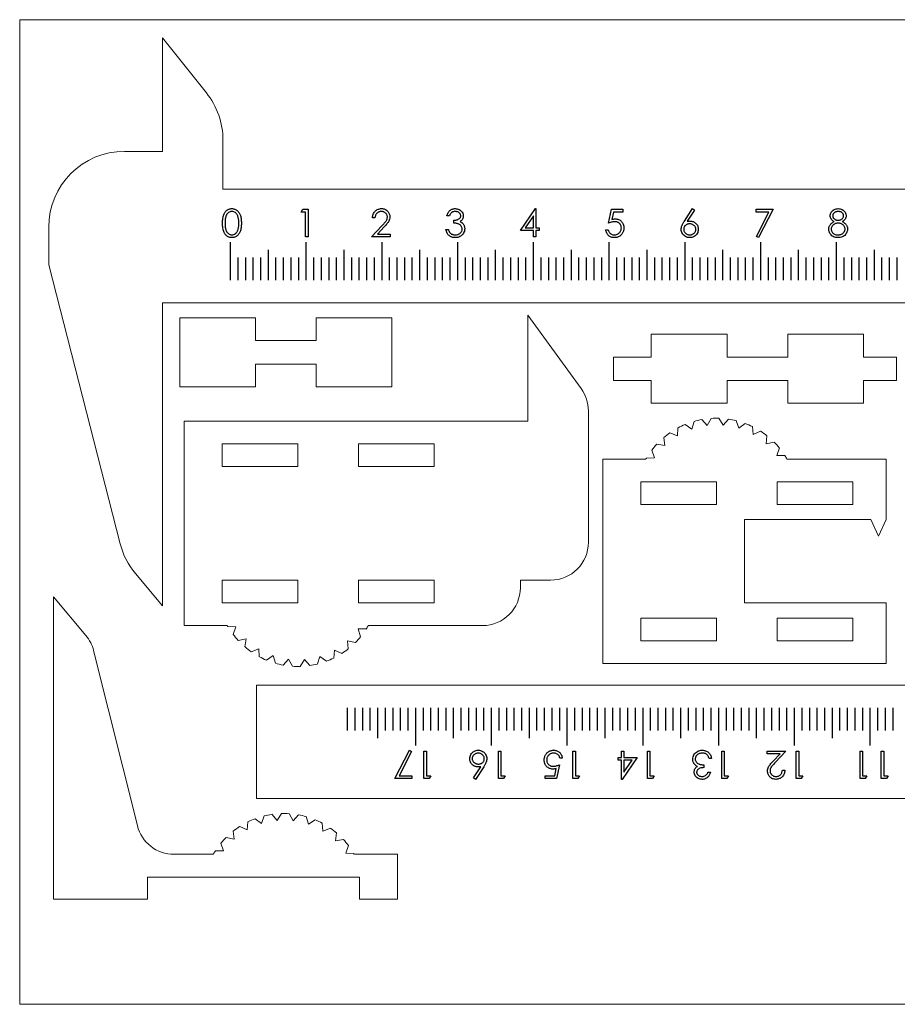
# Model space of a CAD drawing. Header units: millimetres. Extents: x 1 to 252, y 0 to 298.
# Tile 1 of 3: x 2 to 118, y 168 to 298. Entities that reach past the tile are written whole.
import ezdxf

# ---------------------------------------------------------------- set-up
doc = ezdxf.new("R2010")
doc.units = ezdxf.units.MM

msp = doc.modelspace()

# ---------------------------------------------------------------- linework, layer by layer
at = {"color": 7, "linetype": 'Continuous', "lineweight": 0}
for p, q in [((252.5, 297.71), (2.5, 297.71)), ((2.5, 167.71), (2.5, 297.71)), ((252.5, 167.71), (2.5, 167.71))]:
    msp.add_line(p, q, dxfattribs=at)
at = {"color": 7, "linetype": 'Continuous', "lineweight": 15}
for p, q in [((21.33, 295.32), (21.33, 280.32)), ((27.14, 288.05), (21.33, 295.32)), ((29.33, 275.32), (29.33, 281.81)), ((21.33, 280.32), (16.33, 280.32)), ((221.33, 275.32), (29.33, 275.32)), ((6.33, 270.32), (6.33, 265.32)), ((6.33, 265.32), (15.77, 228.5)), ((21.33, 260.32), (221.33, 260.32)), ((21.33, 220.32), (21.33, 260.32)), ((76.62, 249.01), (69.59, 258.71)), ((69.59, 258.71), (69.59, 244.71)), ((23.63, 258.34), (23.63, 249.24)), ((33.63, 258.34), (23.63, 258.34)), ((33.63, 255.34), (33.63, 258.34)), ((41.63, 258.34), (41.63, 255.34)), ((51.63, 258.34), (41.63, 258.34)), ((51.63, 249.24), (51.63, 258.34)), ((85.88, 256.17), (85.88, 253.17)), ((95.88, 256.17), (85.88, 256.17)), ((95.88, 253.17), (95.88, 256.17)), ((103.88, 256.17), (103.88, 253.17)), ((113.88, 256.17), (103.88, 256.17)), ((113.88, 253.17), (113.88, 256.17)), ((41.63, 255.34), (33.63, 255.34)), ((33.63, 252.24), (41.63, 252.24)), ((33.63, 249.24), (33.63, 252.24)), ((41.63, 252.24), (41.63, 249.24)), ((85.88, 253.17), (80.88, 253.17)), ((80.88, 253.17), (80.88, 250.07)), ((103.88, 253.17), (95.88, 253.17)), ((118.26, 253.17), (113.88, 253.17)), ((118.26, 250.07), (118.26, 253.17)), ((80.88, 250.07), (85.88, 250.07)), ((85.88, 250.07), (85.88, 247.07)), ((95.88, 250.07), (103.88, 250.07)), ((95.88, 247.07), (95.88, 250.07)), ((103.88, 250.07), (103.88, 247.07)), ((113.88, 250.07), (118.26, 250.07)), ((113.88, 247.07), (113.88, 250.07)), ((23.63, 249.24), (33.63, 249.24)), ((41.63, 249.24), (51.63, 249.24)), ((85.88, 247.07), (95.88, 247.07)), ((103.88, 247.07), (113.88, 247.07)), ((77.57, 228.71), (77.57, 246.07)), ((24.21, 244.71), (24.21, 217.71)), ((69.59, 244.71), (24.21, 244.71)), ((91.52, 244.67), (91.21, 243.65)), ((93.26, 244.14), (92.53, 244.91)), ((93.77, 245.07), (93.26, 244.14)), ((95.35, 244.17), (94.81, 245.09)), ((96.05, 244.97), (95.35, 244.17)), ((97.41, 243.77), (97.07, 244.77)), ((98.27, 244.4), (97.41, 243.77)), ((89.32, 242.75), (88.34, 243.16)), ((89.4, 243.81), (89.32, 242.75)), ((91.21, 243.65), (90.34, 244.26)), ((99.34, 242.93), (99.22, 243.99)), ((100.31, 243.37), (99.34, 242.93)), ((87.51, 242.52), (87.66, 241.47)), ((101.04, 241.71), (101.15, 242.77)), ((102.08, 241.93), (101.04, 241.71)), ((29.21, 238.71), (29.21, 241.71)), ((29.21, 241.71), (39.21, 241.71)), ((39.21, 241.71), (39.21, 238.71)), ((47.21, 238.71), (47.21, 241.71)), ((47.21, 241.71), (57.21, 241.71)), ((57.21, 241.71), (57.21, 238.71)), ((85.94, 240.86), (86.31, 239.86)), ((87.66, 241.47), (86.61, 241.66)), ((102.45, 240.15), (102.78, 241.16)), ((79.48, 239.7), (79.48, 212.7)), ((85.17, 239.7), (79.48, 239.7)), ((86.31, 239.86), (85.24, 239.83)), ((103.52, 240.15), (102.45, 240.15)), ((116.87, 239.7), (103.79, 239.7)), ((116.87, 231.7), (116.87, 239.7)), ((39.21, 238.71), (29.21, 238.71)), ((57.21, 238.71), (47.21, 238.71)), ((94.48, 236.7), (84.48, 236.7)), ((84.48, 236.7), (84.48, 233.7)), ((94.48, 233.7), (94.48, 236.7)), ((112.48, 236.7), (102.48, 236.7)), ((102.48, 236.7), (102.48, 233.7)), ((112.48, 233.7), (112.48, 236.7)), ((84.48, 233.7), (94.48, 233.7)), ((102.48, 233.7), (112.48, 233.7)), ((98.17, 220.7), (98.17, 231.7)), ((114.87, 231.7), (98.17, 231.7)), ((114.87, 231.7), (115.87, 229.51)), ((115.87, 229.51), (116.87, 231.7)), ((17.77, 224.58), (21.33, 220.32)), ((29.21, 220.71), (29.21, 223.71)), ((29.21, 223.71), (39.21, 223.71)), ((39.21, 223.71), (39.21, 220.71)), ((47.21, 220.71), (47.21, 223.71)), ((47.21, 223.71), (57.21, 223.71)), ((57.21, 223.71), (57.21, 220.71)), ((68.59, 223.71), (72.57, 223.71)), ((68.59, 222.71), (68.59, 223.71)), ((6.98, 221.51), (6.98, 181.61)), ((11.25, 216.39), (6.98, 221.51)), ((39.21, 220.71), (29.21, 220.71)), ((57.21, 220.71), (47.21, 220.71)), ((98.17, 220.7), (116.87, 220.7)), ((116.87, 212.7), (116.87, 220.7)), ((94.48, 218.7), (84.48, 218.7)), ((84.48, 218.7), (84.48, 215.7)), ((94.48, 215.7), (94.48, 218.7)), ((112.48, 218.7), (102.48, 218.7)), ((102.48, 218.7), (102.48, 215.7)), ((112.48, 215.7), (112.48, 218.7)), ((24.21, 217.71), (29.9, 217.71)), ((29.97, 217.58), (31.03, 217.54)), ((31.03, 217.54), (30.67, 216.55)), ((47.18, 217.26), (48.24, 217.26)), ((47.51, 216.24), (47.18, 217.26)), ((48.52, 217.71), (63.59, 217.71)), ((31.34, 215.75), (32.39, 215.94)), ((32.39, 215.94), (32.24, 214.89)), ((33.06, 214.25), (34.05, 214.66)), ((34.05, 214.66), (34.13, 213.6)), ((45.77, 215.7), (46.81, 215.47)), ((45.88, 214.64), (45.77, 215.7)), ((84.48, 215.7), (94.48, 215.7)), ((102.48, 215.7), (112.48, 215.7)), ((18.03, 191.3), (12.26, 214.4)), ((35.07, 213.15), (35.94, 213.75)), ((35.94, 213.75), (36.25, 212.73)), ((37.26, 212.5), (37.98, 213.27)), ((37.98, 213.27), (38.5, 212.34)), ((39.53, 212.32), (40.08, 213.24)), ((40.08, 213.24), (40.78, 212.43)), ((41.8, 212.64), (42.14, 213.64)), ((42.14, 213.64), (42.99, 213.01)), ((43.95, 213.42), (44.07, 214.48)), ((44.07, 214.48), (45.03, 214.04)), ((79.48, 212.7), (116.87, 212.7)), ((33.74, 209.86), (33.74, 194.86)), ((233.74, 209.86), (33.74, 209.86)), ((33.74, 194.86), (225.74, 194.86)), ((34.43, 191.58), (34.77, 192.59)), ((35.79, 192.79), (36.49, 191.99)), ((36.49, 191.99), (37.04, 192.9)), ((38.08, 192.88), (38.59, 191.95)), ((38.59, 191.95), (39.32, 192.72)), ((40.33, 192.49), (40.63, 191.47)), ((31.54, 191.18), (32.51, 190.74)), ((32.51, 190.74), (32.63, 191.8)), ((33.58, 192.21), (34.43, 191.58)), ((40.63, 191.47), (41.51, 192.07)), ((42.44, 191.63), (42.53, 190.57)), ((30.8, 189.52), (30.7, 190.58)), ((42.53, 190.57), (43.51, 190.97)), ((44.33, 190.34), (44.19, 189.28)), ((29.39, 187.97), (29.07, 188.98)), ((29.76, 189.75), (30.8, 189.52)), ((44.19, 189.28), (45.23, 189.47)), ((45.9, 188.68), (45.54, 187.68)), ((28.05, 187.51), (22.88, 187.51)), ((28.33, 187.97), (29.39, 187.97)), ((45.54, 187.68), (46.6, 187.64)), ((52.36, 187.51), (46.68, 187.51)), ((52.36, 181.61), (52.36, 187.51)), ((19.36, 184.51), (47.36, 184.51)), ((19.36, 181.61), (19.36, 184.51)), ((47.36, 184.51), (47.36, 181.61)), ((19.36, 181.61), (6.98, 181.61)), ((52.36, 181.61), (47.36, 181.61))]:
    msp.add_line(p, q, dxfattribs=at)
at = {"color": 7, "linetype": 'Continuous'}
for p, q in [((30.33, 263.32), (30.33, 268.32)), ((40.33, 263.32), (40.33, 268.32)), ((50.33, 263.32), (50.33, 268.32)), ((60.33, 263.32), (60.33, 268.32)), ((70.33, 263.32), (70.33, 268.32)), ((80.33, 263.32), (80.33, 268.32)), ((90.33, 263.32), (90.33, 268.32)), ((100.33, 263.32), (100.33, 268.32)), ((110.33, 263.32), (110.33, 268.32)), ((35.33, 263.32), (35.33, 267.32)), ((45.33, 263.32), (45.33, 267.32)), ((55.33, 263.32), (55.33, 267.32)), ((65.33, 263.32), (65.33, 267.32)), ((75.33, 263.32), (75.33, 267.32)), ((85.33, 263.32), (85.33, 267.32)), ((95.33, 263.32), (95.33, 267.32)), ((105.33, 263.32), (105.33, 267.32)), ((115.33, 263.32), (115.33, 267.32)), ((31.33, 263.32), (31.33, 266.32)), ((32.33, 263.32), (32.33, 266.32)), ((33.33, 263.32), (33.33, 266.32)), ((34.33, 263.32), (34.33, 266.32)), ((36.33, 263.32), (36.33, 266.32)), ((37.33, 263.32), (37.33, 266.32)), ((38.33, 263.32), (38.33, 266.32)), ((39.33, 263.32), (39.33, 266.32)), ((41.33, 263.32), (41.33, 266.32)), ((42.33, 263.32), (42.33, 266.32)), ((43.33, 263.32), (43.33, 266.32)), ((44.33, 263.32), (44.33, 266.32)), ((46.33, 263.32), (46.33, 266.32)), ((47.33, 263.32), (47.33, 266.32)), ((48.33, 263.32), (48.33, 266.32)), ((49.33, 263.32), (49.33, 266.32)), ((51.33, 263.32), (51.33, 266.32)), ((52.33, 263.32), (52.33, 266.32)), ((53.33, 263.32), (53.33, 266.32)), ((54.33, 263.32), (54.33, 266.32)), ((56.33, 263.32), (56.33, 266.32)), ((57.33, 263.32), (57.33, 266.32)), ((58.33, 263.32), (58.33, 266.32)), ((59.33, 263.32), (59.33, 266.32)), ((61.33, 263.32), (61.33, 266.32)), ((62.33, 263.32), (62.33, 266.32)), ((63.33, 263.32), (63.33, 266.32)), ((64.33, 263.32), (64.33, 266.32)), ((66.33, 263.32), (66.33, 266.32)), ((67.33, 263.32), (67.33, 266.32)), ((68.33, 263.32), (68.33, 266.32)), ((69.33, 263.32), (69.33, 266.32)), ((71.33, 263.32), (71.33, 266.32)), ((72.33, 263.32), (72.33, 266.32)), ((73.33, 263.32), (73.33, 266.32)), ((74.33, 263.32), (74.33, 266.32)), ((76.33, 263.32), (76.33, 266.32)), ((77.33, 263.32), (77.33, 266.32)), ((78.33, 263.32), (78.33, 266.32)), ((79.33, 263.32), (79.33, 266.32)), ((81.33, 263.32), (81.33, 266.32)), ((82.33, 263.32), (82.33, 266.32)), ((83.33, 263.32), (83.33, 266.32)), ((84.33, 263.32), (84.33, 266.32)), ((86.33, 263.32), (86.33, 266.32)), ((87.33, 263.32), (87.33, 266.32)), ((88.33, 263.32), (88.33, 266.32)), ((89.33, 263.32), (89.33, 266.32)), ((91.33, 263.32), (91.33, 266.32)), ((92.33, 263.32), (92.33, 266.32)), ((93.33, 263.32), (93.33, 266.32)), ((94.33, 263.32), (94.33, 266.32)), ((96.33, 263.32), (96.33, 266.32)), ((97.33, 263.32), (97.33, 266.32)), ((98.33, 263.32), (98.33, 266.32)), ((99.33, 263.32), (99.33, 266.32)), ((101.33, 263.32), (101.33, 266.32)), ((102.33, 263.32), (102.33, 266.32)), ((103.33, 263.32), (103.33, 266.32)), ((104.33, 263.32), (104.33, 266.32)), ((106.33, 263.32), (106.33, 266.32)), ((107.33, 263.32), (107.33, 266.32)), ((108.33, 263.32), (108.33, 266.32)), ((109.33, 263.32), (109.33, 266.32)), ((111.33, 263.32), (111.33, 266.32)), ((112.33, 263.32), (112.33, 266.32)), ((113.33, 263.32), (113.33, 266.32)), ((114.33, 263.32), (114.33, 266.32)), ((116.33, 263.32), (116.33, 266.32)), ((117.33, 263.32), (117.33, 266.32)), ((118.33, 263.32), (118.33, 266.32)), ((45.74, 206.86), (45.74, 203.86)), ((46.74, 206.86), (46.74, 203.86)), ((47.74, 206.86), (47.74, 203.86)), ((48.74, 206.86), (48.74, 203.86)), ((49.74, 206.86), (49.74, 202.86)), ((50.74, 206.86), (50.74, 203.86)), ((51.74, 206.86), (51.74, 203.86)), ((52.74, 206.86), (52.74, 203.86)), ((53.74, 206.86), (53.74, 203.86)), ((54.74, 206.86), (54.74, 201.86)), ((55.74, 206.86), (55.74, 203.86)), ((56.74, 206.86), (56.74, 203.86)), ((57.74, 206.86), (57.74, 203.86)), ((58.74, 206.86), (58.74, 203.86)), ((59.74, 206.86), (59.74, 202.86)), ((60.74, 206.86), (60.74, 203.86)), ((61.74, 206.86), (61.74, 203.86)), ((62.74, 206.86), (62.74, 203.86)), ((63.74, 206.86), (63.74, 203.86)), ((64.74, 206.86), (64.74, 201.86)), ((65.74, 206.86), (65.74, 203.86)), ((66.74, 206.86), (66.74, 203.86)), ((67.74, 206.86), (67.74, 203.86)), ((68.74, 206.86), (68.74, 203.86)), ((69.74, 206.86), (69.74, 202.86)), ((70.74, 206.86), (70.74, 203.86)), ((71.74, 206.86), (71.74, 203.86)), ((72.74, 206.86), (72.74, 203.86)), ((73.74, 206.86), (73.74, 203.86)), ((74.74, 206.86), (74.74, 201.86)), ((75.74, 206.86), (75.74, 203.86)), ((76.74, 206.86), (76.74, 203.86)), ((77.74, 206.86), (77.74, 203.86)), ((78.74, 206.86), (78.74, 203.86)), ((79.74, 206.86), (79.74, 202.86)), ((80.74, 206.86), (80.74, 203.86)), ((81.74, 206.86), (81.74, 203.86)), ((82.74, 206.86), (82.74, 203.86)), ((83.74, 206.86), (83.74, 203.86)), ((84.74, 206.86), (84.74, 201.86)), ((85.74, 206.86), (85.74, 203.86)), ((86.74, 206.86), (86.74, 203.86)), ((87.74, 206.86), (87.74, 203.86)), ((88.74, 206.86), (88.74, 203.86)), ((89.74, 206.86), (89.74, 202.86)), ((90.74, 206.86), (90.74, 203.86)), ((91.74, 206.86), (91.74, 203.86)), ((92.74, 206.86), (92.74, 203.86)), ((93.74, 206.86), (93.74, 203.86)), ((94.74, 206.86), (94.74, 201.86)), ((95.74, 206.86), (95.74, 203.86)), ((96.74, 206.86), (96.74, 203.86)), ((97.74, 206.86), (97.74, 203.86)), ((98.74, 206.86), (98.74, 203.86)), ((99.74, 206.86), (99.74, 202.86)), ((100.74, 206.86), (100.74, 203.86)), ((101.74, 206.86), (101.74, 203.86)), ((102.74, 206.86), (102.74, 203.86)), ((103.74, 206.86), (103.74, 203.86)), ((104.74, 206.86), (104.74, 201.86)), ((105.74, 206.86), (105.74, 203.86)), ((106.74, 206.86), (106.74, 203.86)), ((107.74, 206.86), (107.74, 203.86)), ((108.74, 206.86), (108.74, 203.86)), ((109.74, 206.86), (109.74, 202.86)), ((110.74, 206.86), (110.74, 203.86)), ((111.74, 206.86), (111.74, 203.86)), ((112.74, 206.86), (112.74, 203.86)), ((113.74, 206.86), (113.74, 203.86)), ((114.74, 206.86), (114.74, 201.86)), ((115.74, 206.86), (115.74, 203.86)), ((116.74, 206.86), (116.74, 203.86)), ((117.74, 206.86), (117.74, 203.86))]:
    msp.add_line(p, q, dxfattribs=at)
at = {"color": 7, "linetype": 'Continuous', "flags": 128}
for points in [[(29.28, 270.84), (29.28, 271.02), (29.29, 271.18), (29.3, 271.34), (29.32, 271.48), (29.34, 271.62), (29.37, 271.74), (29.4, 271.86), (29.44, 271.96), (29.48, 272.06), (29.52, 272.15), (29.57, 272.23), (29.62, 272.31), (29.68, 272.38), (29.74, 272.45), (29.8, 272.5), (29.87, 272.56), (29.94, 272.61), (30.02, 272.65), (30.09, 272.68), (30.17, 272.71), (30.25, 272.73), (30.33, 272.75), (30.42, 272.76), (30.5, 272.76), (30.5, 272.76), (30.59, 272.76), (30.67, 272.75), (30.76, 272.73), (30.84, 272.71), (30.92, 272.68), (30.99, 272.65), (31.07, 272.61), (31.14, 272.56), (31.21, 272.5), (31.28, 272.44), (31.34, 272.38), (31.4, 272.3), (31.45, 272.22), (31.5, 272.14), (31.55, 272.04), (31.59, 271.94), (31.63, 271.84), (31.67, 271.72), (31.7, 271.6), (31.72, 271.46), (31.74, 271.32), (31.75, 271.17), (31.76, 271.01), (31.76, 270.84), (31.76, 270.84), (31.76, 270.68), (31.75, 270.52), (31.74, 270.37), (31.72, 270.22), (31.7, 270.09), (31.67, 269.97), (31.64, 269.85), (31.6, 269.75), (31.55, 269.65), (31.51, 269.56), (31.46, 269.47), (31.4, 269.39), (31.34, 269.32), (31.28, 269.25), (31.21, 269.19), (31.14, 269.13), (31.07, 269.08), (30.99, 269.04), (30.92, 269.01), (30.84, 268.98), (30.76, 268.95), (30.67, 268.94), (30.59, 268.93), (30.5, 268.93), (30.5, 268.93), (30.42, 268.93), (30.33, 268.94), (30.25, 268.95), (30.17, 268.98), (30.09, 269), (30.02, 269.04), (29.94, 269.08), (29.87, 269.13), (29.81, 269.18), (29.74, 269.24), (29.68, 269.3), (29.63, 269.38), (29.57, 269.45), (29.52, 269.54), (29.48, 269.63), (29.44, 269.73), (29.4, 269.83), (29.37, 269.95), (29.34, 270.07), (29.32, 270.21), (29.3, 270.35), (29.29, 270.5), (29.28, 270.67), (29.28, 270.84)], [(29.61, 270.84), (29.61, 270.7), (29.62, 270.56), (29.62, 270.43), (29.64, 270.31), (29.65, 270.2), (29.67, 270.1), (29.69, 270.01), (29.72, 269.93), (29.75, 269.85), (29.78, 269.78), (29.82, 269.72), (29.86, 269.66), (29.9, 269.6), (29.95, 269.55), (30, 269.5), (30.05, 269.46), (30.16, 269.39), (30.28, 269.34), (30.39, 269.31), (30.51, 269.3), (30.51, 269.3), (30.63, 269.31), (30.75, 269.34), (30.86, 269.39), (30.97, 269.46), (31.02, 269.5), (31.07, 269.54), (31.12, 269.6), (31.16, 269.65), (31.2, 269.71), (31.23, 269.78), (31.27, 269.85), (31.3, 269.93), (31.3, 269.93), (31.33, 270.02), (31.36, 270.13), (31.38, 270.23), (31.4, 270.35), (31.41, 270.46), (31.42, 270.59), (31.43, 270.71), (31.43, 270.84), (31.43, 270.84), (31.43, 270.98), (31.43, 271.1), (31.42, 271.22), (31.4, 271.33), (31.39, 271.44), (31.36, 271.54), (31.34, 271.64), (31.31, 271.73), (31.28, 271.81), (31.24, 271.89), (31.21, 271.96), (31.16, 272.02), (31.12, 272.08), (31.07, 272.14), (31.02, 272.19), (30.97, 272.23), (30.86, 272.3), (30.75, 272.35), (30.63, 272.38), (30.51, 272.39), (30.51, 272.39), (30.39, 272.38), (30.27, 272.35), (30.16, 272.3), (30.05, 272.23), (30, 272.19), (29.95, 272.14), (29.9, 272.09), (29.86, 272.03), (29.82, 271.97), (29.78, 271.91), (29.75, 271.84), (29.72, 271.76), (29.69, 271.68), (29.67, 271.59), (29.65, 271.49), (29.64, 271.38), (29.62, 271.26), (29.62, 271.13), (29.61, 270.99), (29.61, 270.84)], [(39.88, 272.67), (40.56, 272.67), (40.56, 272.67), (40.56, 269.02), (40.56, 269.02), (40.23, 269.02), (40.23, 269.02), (40.23, 272.29), (40.23, 272.29), (39.67, 272.29), (39.67, 272.29), (39.88, 272.67)], [(49.4, 271.55), (49.08, 271.55), (49.08, 271.55), (49.08, 271.68), (49.1, 271.8), (49.13, 271.92), (49.17, 272.03), (49.22, 272.14), (49.28, 272.24), (49.35, 272.33), (49.43, 272.42), (49.52, 272.5), (49.61, 272.57), (49.71, 272.63), (49.81, 272.68), (49.91, 272.71), (50.03, 272.74), (50.14, 272.76), (50.27, 272.76), (50.27, 272.76), (50.39, 272.76), (50.5, 272.74), (50.61, 272.72), (50.71, 272.68), (50.81, 272.64), (50.9, 272.58), (50.98, 272.52), (51.06, 272.44), (51.13, 272.36), (51.2, 272.27), (51.25, 272.18), (51.29, 272.09), (51.33, 271.99), (51.35, 271.89), (51.36, 271.79), (51.37, 271.68), (51.37, 271.68), (51.36, 271.53), (51.33, 271.38), (51.28, 271.24), (51.22, 271.1), (51.17, 271.03), (51.12, 270.95), (51.06, 270.87), (50.99, 270.78), (50.92, 270.69), (50.83, 270.59), (50.73, 270.48), (50.63, 270.37), (50.63, 270.37), (49.72, 269.39), (49.72, 269.39), (51.42, 269.39), (51.42, 269.39), (51.42, 269.02), (51.42, 269.02), (48.93, 269.02), (48.93, 269.02), (50.35, 270.53), (50.35, 270.53), (50.45, 270.64), (50.55, 270.74), (50.63, 270.83), (50.71, 270.92), (50.77, 271), (50.83, 271.07), (50.87, 271.14), (50.91, 271.19), (50.97, 271.3), (51.01, 271.42), (51.03, 271.53), (51.04, 271.65), (51.04, 271.65), (51.04, 271.72), (51.03, 271.79), (51.01, 271.86), (50.98, 271.93), (50.95, 271.99), (50.91, 272.05), (50.87, 272.11), (50.81, 272.17), (50.75, 272.22), (50.69, 272.27), (50.62, 272.3), (50.56, 272.33), (50.48, 272.36), (50.41, 272.37), (50.33, 272.38), (50.25, 272.39), (50.25, 272.39), (50.16, 272.38), (50.08, 272.37), (50, 272.36), (49.93, 272.33), (49.86, 272.3), (49.79, 272.26), (49.73, 272.22), (49.67, 272.17), (49.61, 272.11), (49.56, 272.05), (49.52, 271.98), (49.48, 271.9), (49.45, 271.82), (49.43, 271.73), (49.41, 271.64), (49.4, 271.55)], [(59.23, 271.83), (58.9, 271.83), (58.9, 271.83), (58.93, 271.94), (58.97, 272.04), (59.01, 272.14), (59.05, 272.23), (59.1, 272.31), (59.16, 272.39), (59.23, 272.46), (59.3, 272.52), (59.37, 272.58), (59.45, 272.63), (59.53, 272.67), (59.62, 272.7), (59.71, 272.73), (59.8, 272.75), (59.89, 272.76), (59.99, 272.76), (59.99, 272.76), (60.13, 272.75), (60.27, 272.73), (60.4, 272.69), (60.53, 272.63), (60.65, 272.56), (60.75, 272.48), (60.84, 272.38), (60.92, 272.28), (60.98, 272.17), (61.02, 272.05), (61.05, 271.93), (61.05, 271.81), (61.05, 271.81), (61.05, 271.7), (61.03, 271.59), (60.99, 271.49), (60.95, 271.39), (60.89, 271.3), (60.81, 271.21), (60.73, 271.14), (60.63, 271.06), (60.63, 271.06), (60.74, 271), (60.85, 270.93), (60.94, 270.85), (61.02, 270.75), (61.02, 270.75), (61.08, 270.68), (61.12, 270.6), (61.16, 270.53), (61.19, 270.44), (61.21, 270.36), (61.23, 270.28), (61.24, 270.19), (61.24, 270.1), (61.24, 270.1), (61.23, 269.95), (61.2, 269.8), (61.15, 269.66), (61.08, 269.51), (60.98, 269.38), (60.88, 269.26), (60.76, 269.16), (60.62, 269.08), (60.47, 269.01), (60.32, 268.96), (60.15, 268.93), (59.98, 268.93), (59.98, 268.93), (59.86, 268.93), (59.75, 268.94), (59.64, 268.96), (59.54, 268.99), (59.44, 269.03), (59.35, 269.08), (59.26, 269.13), (59.18, 269.2), (59.1, 269.27), (59.03, 269.35), (58.97, 269.44), (58.92, 269.54), (58.87, 269.64), (58.82, 269.75), (58.79, 269.87), (58.76, 270), (58.76, 270), (59.09, 270), (59.09, 270), (59.12, 269.92), (59.14, 269.84), (59.18, 269.77), (59.21, 269.7), (59.25, 269.64), (59.29, 269.59), (59.33, 269.54), (59.38, 269.5), (59.38, 269.5), (59.44, 269.45), (59.5, 269.41), (59.57, 269.38), (59.65, 269.35), (59.73, 269.33), (59.81, 269.31), (59.89, 269.3), (59.99, 269.3), (59.99, 269.3), (60.09, 269.3), (60.18, 269.31), (60.28, 269.33), (60.36, 269.36), (60.44, 269.39), (60.52, 269.43), (60.59, 269.48), (60.66, 269.53), (60.72, 269.59), (60.77, 269.65), (60.81, 269.72), (60.85, 269.78), (60.88, 269.85), (60.9, 269.92), (60.91, 270), (60.91, 270.07), (60.91, 270.07), (60.91, 270.17), (60.88, 270.27), (60.84, 270.37), (60.79, 270.46), (60.72, 270.54), (60.64, 270.62), (60.55, 270.68), (60.45, 270.73), (60.39, 270.75), (60.33, 270.77), (60.26, 270.79), (60.18, 270.8), (60.09, 270.82), (60, 270.83), (59.9, 270.84), (59.79, 270.84), (59.79, 270.84), (59.79, 271.22), (59.79, 271.22), (59.93, 271.22), (60.06, 271.24), (60.18, 271.27), (60.29, 271.3), (60.4, 271.35), (60.49, 271.4), (60.56, 271.46), (60.62, 271.52), (60.67, 271.59), (60.7, 271.66), (60.72, 271.74), (60.73, 271.82), (60.73, 271.82), (60.72, 271.87), (60.71, 271.93), (60.7, 271.98), (60.68, 272.03), (60.65, 272.08), (60.61, 272.13), (60.57, 272.17), (60.52, 272.22), (60.47, 272.26), (60.41, 272.29), (60.35, 272.32), (60.28, 272.35), (60.22, 272.36), (60.15, 272.38), (60.07, 272.39), (59.99, 272.39), (59.99, 272.39), (59.87, 272.38), (59.75, 272.36), (59.65, 272.32), (59.55, 272.26), (59.5, 272.23), (59.46, 272.19), (59.41, 272.14), (59.37, 272.09), (59.34, 272.03), (59.3, 271.97), (59.26, 271.9), (59.23, 271.83)], [(70.58, 272.76), (70.65, 272.76), (70.65, 272.76), (70.65, 270.24), (70.65, 270.24), (71.07, 270.24), (71.07, 270.24), (71.07, 269.86), (71.07, 269.86), (70.65, 269.86), (70.65, 269.86), (70.65, 269.02), (70.65, 269.02), (70.32, 269.02), (70.32, 269.02), (70.32, 269.86), (70.32, 269.86), (68.59, 269.86), (68.59, 269.86), (70.58, 272.76)], [(70.32, 270.24), (70.32, 271.82), (70.32, 271.82), (69.23, 270.24), (69.23, 270.24), (70.32, 270.24)], [(82.11, 272.67), (82.11, 272.29), (82.11, 272.29), (80.87, 272.29), (80.87, 272.29), (80.67, 271.33), (80.67, 271.33), (80.79, 271.37), (80.9, 271.39), (81.01, 271.4), (81.1, 271.41), (81.1, 271.41), (81.23, 271.4), (81.34, 271.38), (81.45, 271.36), (81.56, 271.32), (81.66, 271.27), (81.75, 271.22), (81.84, 271.15), (81.93, 271.07), (82, 270.98), (82.07, 270.89), (82.13, 270.79), (82.17, 270.69), (82.21, 270.58), (82.23, 270.46), (82.25, 270.34), (82.25, 270.21), (82.25, 270.21), (82.25, 270.12), (82.24, 270.03), (82.23, 269.95), (82.21, 269.87), (82.19, 269.78), (82.16, 269.7), (82.12, 269.63), (82.09, 269.55), (82.04, 269.48), (82, 269.41), (81.95, 269.34), (81.89, 269.28), (81.83, 269.23), (81.77, 269.18), (81.71, 269.13), (81.64, 269.09), (81.56, 269.05), (81.49, 269.02), (81.41, 268.99), (81.33, 268.97), (81.25, 268.95), (81.16, 268.94), (81.07, 268.93), (80.98, 268.93), (80.98, 268.93), (80.87, 268.93), (80.77, 268.94), (80.67, 268.97), (80.57, 269), (80.48, 269.04), (80.39, 269.09), (80.31, 269.14), (80.23, 269.21), (80.16, 269.29), (80.09, 269.37), (80.04, 269.45), (79.99, 269.54), (79.95, 269.64), (79.91, 269.74), (79.89, 269.84), (79.87, 269.95), (79.87, 269.95), (80.19, 269.95), (80.19, 269.95), (80.22, 269.85), (80.25, 269.76), (80.3, 269.67), (80.34, 269.6), (80.4, 269.54), (80.47, 269.48), (80.54, 269.43), (80.63, 269.38), (80.72, 269.35), (80.81, 269.32), (80.9, 269.3), (81, 269.3), (81, 269.3), (81.09, 269.3), (81.18, 269.32), (81.27, 269.34), (81.35, 269.37), (81.43, 269.4), (81.51, 269.45), (81.58, 269.5), (81.65, 269.56), (81.72, 269.63), (81.77, 269.7), (81.82, 269.78), (81.86, 269.86), (81.89, 269.95), (81.91, 270.04), (81.92, 270.13), (81.93, 270.23), (81.93, 270.23), (81.92, 270.31), (81.91, 270.4), (81.89, 270.48), (81.87, 270.55), (81.83, 270.62), (81.79, 270.69), (81.74, 270.75), (81.69, 270.81), (81.62, 270.86), (81.56, 270.91), (81.48, 270.94), (81.41, 270.98), (81.32, 271), (81.24, 271.02), (81.14, 271.03), (81.04, 271.03), (81.04, 271.03), (80.96, 271.03), (80.87, 271.02), (80.78, 271), (80.68, 270.98), (80.58, 270.96), (80.47, 270.93), (80.36, 270.89), (80.24, 270.84), (80.24, 270.84), (80.62, 272.67), (80.62, 272.67), (82.11, 272.67)], [(91.33, 272.76), (91.58, 272.56), (91.58, 272.56), (90.62, 271.09), (90.62, 271.09), (90.81, 271.12), (91, 271.12), (91, 271.12), (91.11, 271.12), (91.21, 271.11), (91.32, 271.08), (91.42, 271.05), (91.51, 271), (91.6, 270.95), (91.68, 270.89), (91.76, 270.81), (91.84, 270.73), (91.9, 270.65), (91.96, 270.56), (92, 270.46), (92.04, 270.37), (92.06, 270.26), (92.07, 270.16), (92.08, 270.04), (92.08, 270.04), (92.07, 269.89), (92.04, 269.75), (92, 269.61), (91.93, 269.48), (91.85, 269.36), (91.76, 269.25), (91.65, 269.16), (91.52, 269.07), (91.38, 269.01), (91.24, 268.96), (91.09, 268.93), (90.94, 268.93), (90.94, 268.93), (90.79, 268.93), (90.65, 268.96), (90.51, 269.01), (90.38, 269.07), (90.26, 269.15), (90.15, 269.24), (90.06, 269.35), (89.98, 269.48), (89.92, 269.61), (89.87, 269.75), (89.84, 269.89), (89.83, 270.04), (89.83, 270.04), (89.84, 270.15), (89.86, 270.27), (89.88, 270.38), (89.92, 270.51), (89.95, 270.57), (89.98, 270.63), (90.01, 270.7), (90.05, 270.78), (90.09, 270.85), (90.14, 270.93), (90.19, 271.01), (90.24, 271.1), (90.24, 271.1), (91.33, 272.76)], [(99.71, 272.67), (101.95, 272.67), (101.95, 272.67), (100.03, 268.93), (100.03, 268.93), (99.75, 269.08), (99.75, 269.08), (101.4, 272.29), (101.4, 272.29), (99.71, 272.29), (99.71, 272.29), (99.71, 272.67)], [(111.07, 271.05), (111.16, 271), (111.25, 270.96), (111.32, 270.9), (111.39, 270.85), (111.46, 270.8), (111.51, 270.74), (111.57, 270.69), (111.61, 270.63), (111.65, 270.57), (111.69, 270.5), (111.71, 270.44), (111.74, 270.37), (111.76, 270.3), (111.77, 270.23), (111.78, 270.16), (111.78, 270.08), (111.78, 270.08), (111.78, 269.98), (111.76, 269.87), (111.74, 269.78), (111.71, 269.68), (111.67, 269.59), (111.62, 269.5), (111.57, 269.41), (111.5, 269.33), (111.5, 269.33), (111.41, 269.23), (111.32, 269.15), (111.21, 269.08), (111.09, 269.03), (110.97, 268.98), (110.83, 268.95), (110.69, 268.93), (110.54, 268.93), (110.54, 268.93), (110.39, 268.93), (110.25, 268.95), (110.12, 268.98), (110, 269.01), (109.89, 269.06), (109.79, 269.12), (109.7, 269.19), (109.61, 269.28), (109.54, 269.37), (109.48, 269.46), (109.42, 269.55), (109.38, 269.65), (109.34, 269.75), (109.32, 269.85), (109.31, 269.95), (109.3, 270.05), (109.3, 270.05), (109.3, 270.13), (109.31, 270.2), (109.32, 270.28), (109.34, 270.35), (109.37, 270.42), (109.4, 270.48), (109.43, 270.55), (109.47, 270.61), (109.52, 270.67), (109.57, 270.73), (109.63, 270.79), (109.69, 270.84), (109.76, 270.9), (109.84, 270.95), (109.93, 271), (110.02, 271.05), (110.02, 271.05), (109.9, 271.12), (109.79, 271.21), (109.7, 271.29), (109.62, 271.39), (109.56, 271.49), (109.52, 271.6), (109.5, 271.71), (109.49, 271.83), (109.49, 271.83), (109.5, 271.94), (109.52, 272.06), (109.57, 272.17), (109.63, 272.28), (109.71, 272.39), (109.8, 272.48), (109.9, 272.56), (110.02, 272.63), (110.15, 272.69), (110.28, 272.73), (110.41, 272.75), (110.56, 272.76), (110.56, 272.76), (110.7, 272.75), (110.83, 272.73), (110.96, 272.69), (111.08, 272.63), (111.19, 272.56), (111.29, 272.48), (111.38, 272.39), (111.46, 272.28), (111.52, 272.17), (111.56, 272.05), (111.58, 271.94), (111.59, 271.82), (111.59, 271.82), (111.59, 271.7), (111.56, 271.59), (111.52, 271.48), (111.46, 271.38), (111.39, 271.29), (111.3, 271.2), (111.2, 271.12), (111.07, 271.05)], [(110.54, 272.39), (110.46, 272.39), (110.39, 272.38), (110.32, 272.36), (110.25, 272.35), (110.19, 272.32), (110.13, 272.29), (110.07, 272.26), (110.02, 272.22), (109.97, 272.18), (109.93, 272.13), (109.9, 272.09), (109.87, 272.04), (109.84, 271.99), (109.83, 271.93), (109.82, 271.88), (109.82, 271.82), (109.82, 271.82), (109.82, 271.76), (109.83, 271.71), (109.85, 271.65), (109.87, 271.6), (109.9, 271.55), (109.94, 271.5), (109.98, 271.45), (110.04, 271.4), (110.09, 271.36), (110.15, 271.32), (110.21, 271.29), (110.28, 271.27), (110.34, 271.24), (110.41, 271.23), (110.48, 271.22), (110.55, 271.22), (110.55, 271.22), (110.64, 271.22), (110.74, 271.24), (110.82, 271.27), (110.91, 271.3), (110.99, 271.35), (111.06, 271.4), (111.12, 271.46), (111.17, 271.53), (111.21, 271.61), (111.24, 271.68), (111.26, 271.75), (111.27, 271.83), (111.27, 271.83), (111.26, 271.88), (111.25, 271.93), (111.24, 271.98), (111.22, 272.03), (111.19, 272.08), (111.16, 272.12), (111.12, 272.17), (111.08, 272.21), (111.03, 272.25), (110.98, 272.29), (110.92, 272.32), (110.85, 272.34), (110.78, 272.36), (110.71, 272.38), (110.63, 272.39), (110.54, 272.39)], [(90.93, 270.75), (90.84, 270.75), (90.77, 270.74), (90.69, 270.72), (90.62, 270.7), (90.55, 270.67), (90.49, 270.63), (90.43, 270.59), (90.37, 270.54), (90.32, 270.48), (90.28, 270.43), (90.24, 270.37), (90.21, 270.3), (90.19, 270.24), (90.17, 270.17), (90.16, 270.1), (90.16, 270.02), (90.16, 270.02), (90.16, 269.95), (90.18, 269.88), (90.19, 269.81), (90.22, 269.75), (90.25, 269.68), (90.29, 269.62), (90.34, 269.57), (90.39, 269.51), (90.45, 269.46), (90.52, 269.42), (90.58, 269.38), (90.65, 269.35), (90.72, 269.33), (90.8, 269.31), (90.88, 269.3), (90.96, 269.3), (90.96, 269.3), (91.04, 269.3), (91.12, 269.31), (91.19, 269.33), (91.26, 269.35), (91.33, 269.38), (91.4, 269.42), (91.46, 269.46), (91.52, 269.51), (91.57, 269.57), (91.62, 269.62), (91.66, 269.68), (91.69, 269.75), (91.72, 269.81), (91.74, 269.88), (91.75, 269.95), (91.75, 270.02), (91.75, 270.02), (91.75, 270.1), (91.74, 270.17), (91.72, 270.24), (91.69, 270.3), (91.66, 270.37), (91.62, 270.43), (91.57, 270.48), (91.51, 270.54), (91.45, 270.59), (91.38, 270.63), (91.32, 270.67), (91.24, 270.7), (91.17, 270.72), (91.09, 270.74), (91.01, 270.75), (90.93, 270.75)], [(110.56, 270.84), (110.46, 270.84), (110.37, 270.83), (110.28, 270.81), (110.2, 270.78), (110.11, 270.75), (110.04, 270.71), (109.96, 270.66), (109.9, 270.6), (109.83, 270.54), (109.78, 270.48), (109.73, 270.41), (109.7, 270.34), (109.67, 270.27), (109.64, 270.2), (109.63, 270.12), (109.63, 270.04), (109.63, 270.04), (109.64, 269.94), (109.66, 269.85), (109.69, 269.76), (109.74, 269.67), (109.8, 269.58), (109.88, 269.51), (109.96, 269.45), (110.06, 269.39), (110.17, 269.35), (110.28, 269.32), (110.41, 269.31), (110.54, 269.3), (110.54, 269.3), (110.64, 269.3), (110.74, 269.31), (110.83, 269.33), (110.91, 269.36), (111, 269.39), (111.07, 269.43), (111.14, 269.48), (111.2, 269.53), (111.26, 269.59), (111.31, 269.65), (111.36, 269.72), (111.39, 269.78), (111.42, 269.85), (111.44, 269.92), (111.45, 270), (111.45, 270.08), (111.45, 270.08), (111.45, 270.15), (111.44, 270.22), (111.42, 270.29), (111.39, 270.36), (111.35, 270.43), (111.31, 270.49), (111.25, 270.55), (111.19, 270.61), (111.12, 270.66), (111.05, 270.71), (110.98, 270.75), (110.9, 270.79), (110.82, 270.81), (110.74, 270.83), (110.65, 270.84), (110.56, 270.84)], [(54.28, 197.5), (52.04, 197.5), (52.04, 197.5), (53.96, 201.25), (53.96, 201.25), (54.24, 201.09), (54.24, 201.09), (52.59, 197.88), (52.59, 197.88), (54.28, 197.88), (54.28, 197.88), (54.28, 197.5)], [(56.55, 197.5), (55.87, 197.5), (55.87, 197.5), (55.87, 201.15), (55.87, 201.15), (56.2, 201.15), (56.2, 201.15), (56.2, 197.88), (56.2, 197.88), (56.76, 197.88), (56.76, 197.88), (56.55, 197.5)], [(62.66, 197.41), (62.41, 197.61), (62.41, 197.61), (63.37, 199.08), (63.37, 199.08), (63.18, 199.06), (62.99, 199.05), (62.99, 199.05), (62.88, 199.05), (62.78, 199.07), (62.67, 199.09), (62.58, 199.13), (62.48, 199.17), (62.39, 199.22), (62.31, 199.29), (62.23, 199.36), (62.15, 199.44), (62.09, 199.53), (62.03, 199.62), (61.99, 199.71), (61.96, 199.81), (61.93, 199.91), (61.92, 200.02), (61.91, 200.13), (61.91, 200.13), (61.92, 200.28), (61.95, 200.43), (61.99, 200.57), (62.06, 200.7), (62.14, 200.82), (62.23, 200.92), (62.35, 201.02), (62.47, 201.1), (62.61, 201.16), (62.75, 201.21), (62.9, 201.24), (63.05, 201.25), (63.05, 201.25), (63.2, 201.24), (63.34, 201.21), (63.48, 201.17), (63.61, 201.1), (63.73, 201.02), (63.84, 200.93), (63.93, 200.82), (64.01, 200.7), (64.07, 200.56), (64.12, 200.43), (64.15, 200.28), (64.16, 200.14), (64.16, 200.14), (64.15, 200.02), (64.13, 199.91), (64.11, 199.79), (64.07, 199.67), (64.04, 199.61), (64.01, 199.54), (63.98, 199.47), (63.94, 199.4), (63.9, 199.32), (63.86, 199.24), (63.8, 199.16), (63.75, 199.08), (63.75, 199.08), (62.66, 197.41)], [(63.06, 199.42), (63.15, 199.43), (63.23, 199.44), (63.3, 199.45), (63.37, 199.48), (63.44, 199.51), (63.5, 199.54), (63.56, 199.59), (63.62, 199.64), (63.67, 199.69), (63.71, 199.75), (63.75, 199.81), (63.78, 199.87), (63.8, 199.94), (63.82, 200), (63.83, 200.08), (63.83, 200.15), (63.83, 200.15), (63.83, 200.22), (63.82, 200.29), (63.8, 200.36), (63.77, 200.43), (63.74, 200.49), (63.7, 200.55), (63.65, 200.61), (63.6, 200.66), (63.54, 200.71), (63.47, 200.75), (63.41, 200.79), (63.34, 200.82), (63.27, 200.84), (63.19, 200.86), (63.12, 200.87), (63.03, 200.87), (63.03, 200.87), (62.95, 200.87), (62.88, 200.86), (62.8, 200.84), (62.73, 200.82), (62.66, 200.79), (62.59, 200.75), (62.53, 200.71), (62.47, 200.66), (62.42, 200.61), (62.37, 200.55), (62.33, 200.49), (62.3, 200.43), (62.27, 200.36), (62.25, 200.29), (62.24, 200.22), (62.24, 200.15), (62.24, 200.15), (62.24, 200.08), (62.25, 200), (62.27, 199.94), (62.3, 199.87), (62.33, 199.81), (62.37, 199.75), (62.42, 199.69), (62.48, 199.64), (62.54, 199.59), (62.61, 199.54), (62.68, 199.51), (62.75, 199.48), (62.82, 199.45), (62.9, 199.44), (62.98, 199.43), (63.06, 199.42)], [(66.38, 197.5), (65.7, 197.5), (65.7, 197.5), (65.7, 201.15), (65.7, 201.15), (66.03, 201.15), (66.03, 201.15), (66.03, 197.88), (66.03, 197.88), (66.59, 197.88), (66.59, 197.88), (66.38, 197.5)], [(71.88, 197.5), (71.88, 197.88), (71.88, 197.88), (73.12, 197.88), (73.12, 197.88), (73.32, 198.84), (73.32, 198.84), (73.2, 198.81), (73.09, 198.79), (72.99, 198.77), (72.89, 198.77), (72.89, 198.77), (72.76, 198.77), (72.65, 198.79), (72.54, 198.82), (72.43, 198.85), (72.33, 198.9), (72.24, 198.96), (72.15, 199.02), (72.06, 199.1), (71.99, 199.19), (71.92, 199.28), (71.86, 199.38), (71.82, 199.49), (71.78, 199.6), (71.76, 199.71), (71.74, 199.83), (71.74, 199.96), (71.74, 199.96), (71.74, 200.05), (71.75, 200.14), (71.76, 200.22), (71.78, 200.31), (71.8, 200.39), (71.83, 200.47), (71.87, 200.55), (71.9, 200.63), (71.95, 200.7), (72, 200.77), (72.05, 200.83), (72.1, 200.89), (72.16, 200.95), (72.22, 201), (72.29, 201.04), (72.36, 201.09), (72.43, 201.13), (72.5, 201.16), (72.58, 201.19), (72.66, 201.21), (72.74, 201.23), (72.83, 201.24), (72.92, 201.25), (73.01, 201.25), (73.01, 201.25), (73.12, 201.24), (73.22, 201.23), (73.32, 201.21), (73.42, 201.18), (73.51, 201.14), (73.6, 201.09), (73.68, 201.03), (73.76, 200.96), (73.83, 200.89), (73.9, 200.81), (73.95, 200.72), (74, 200.63), (74.05, 200.54), (74.08, 200.44), (74.11, 200.33), (74.12, 200.22), (74.12, 200.22), (73.8, 200.22), (73.8, 200.22), (73.77, 200.32), (73.74, 200.42), (73.7, 200.5), (73.65, 200.57), (73.59, 200.64), (73.52, 200.69), (73.45, 200.75), (73.36, 200.79), (73.27, 200.83), (73.18, 200.85), (73.09, 200.87), (72.99, 200.87), (72.99, 200.87), (72.9, 200.87), (72.81, 200.86), (72.72, 200.84), (72.64, 200.81), (72.56, 200.77), (72.48, 200.72), (72.41, 200.67), (72.34, 200.61), (72.27, 200.54), (72.22, 200.47), (72.17, 200.39), (72.13, 200.31), (72.1, 200.23), (72.08, 200.14), (72.07, 200.05), (72.07, 199.95), (72.07, 199.95), (72.07, 199.86), (72.08, 199.78), (72.1, 199.7), (72.13, 199.62), (72.16, 199.55), (72.2, 199.49), (72.25, 199.42), (72.31, 199.37), (72.37, 199.31), (72.44, 199.27), (72.51, 199.23), (72.59, 199.2), (72.67, 199.17), (72.76, 199.16), (72.85, 199.15), (72.95, 199.14), (72.95, 199.14), (73.03, 199.15), (73.12, 199.15), (73.21, 199.17), (73.31, 199.19), (73.42, 199.22), (73.52, 199.25), (73.63, 199.29), (73.75, 199.33), (73.75, 199.33), (73.38, 197.5), (73.38, 197.5), (71.88, 197.5)], [(76.2, 197.5), (75.53, 197.5), (75.53, 197.5), (75.53, 201.15), (75.53, 201.15), (75.86, 201.15), (75.86, 201.15), (75.86, 197.88), (75.86, 197.88), (76.42, 197.88), (76.42, 197.88), (76.2, 197.5)], [(82.01, 197.41), (81.94, 197.41), (81.94, 197.41), (81.94, 199.94), (81.94, 199.94), (81.52, 199.94), (81.52, 199.94), (81.52, 200.31), (81.52, 200.31), (81.94, 200.31), (81.94, 200.31), (81.94, 201.15), (81.94, 201.15), (82.27, 201.15), (82.27, 201.15), (82.27, 200.31), (82.27, 200.31), (84, 200.31), (84, 200.31), (82.01, 197.41)], [(86.03, 197.5), (85.36, 197.5), (85.36, 197.5), (85.36, 201.15), (85.36, 201.15), (85.68, 201.15), (85.68, 201.15), (85.68, 197.88), (85.68, 197.88), (86.24, 197.88), (86.24, 197.88), (86.03, 197.5)], [(93.36, 198.35), (93.69, 198.35), (93.69, 198.35), (93.66, 198.24), (93.62, 198.13), (93.58, 198.04), (93.53, 197.95), (93.48, 197.86), (93.42, 197.79), (93.36, 197.72), (93.29, 197.65), (93.21, 197.6), (93.14, 197.55), (93.06, 197.51), (92.97, 197.47), (92.88, 197.45), (92.79, 197.43), (92.7, 197.41), (92.6, 197.41), (92.6, 197.41), (92.46, 197.42), (92.32, 197.44), (92.19, 197.48), (92.06, 197.54), (91.94, 197.61), (91.84, 197.7), (91.75, 197.79), (91.67, 197.89), (91.61, 198.01), (91.57, 198.12), (91.54, 198.24), (91.53, 198.36), (91.53, 198.36), (91.54, 198.47), (91.56, 198.58), (91.59, 198.69), (91.64, 198.78), (91.7, 198.87), (91.77, 198.96), (91.86, 199.04), (91.96, 199.11), (91.96, 199.11), (91.84, 199.17), (91.74, 199.24), (91.65, 199.33), (91.56, 199.42), (91.56, 199.42), (91.51, 199.49), (91.47, 199.57), (91.43, 199.65), (91.4, 199.73), (91.38, 199.81), (91.36, 199.89), (91.35, 199.98), (91.35, 200.07), (91.35, 200.07), (91.36, 200.22), (91.39, 200.37), (91.44, 200.52), (91.51, 200.66), (91.6, 200.79), (91.71, 200.91), (91.83, 201.01), (91.97, 201.09), (92.11, 201.16), (92.27, 201.21), (92.43, 201.24), (92.61, 201.25), (92.61, 201.25), (92.73, 201.24), (92.84, 201.23), (92.95, 201.21), (93.05, 201.18), (93.14, 201.14), (93.24, 201.09), (93.32, 201.04), (93.41, 200.97), (93.48, 200.9), (93.55, 200.82), (93.62, 200.73), (93.67, 200.64), (93.72, 200.53), (93.76, 200.42), (93.8, 200.3), (93.83, 200.17), (93.83, 200.17), (93.5, 200.17), (93.5, 200.17), (93.47, 200.26), (93.44, 200.33), (93.41, 200.41), (93.38, 200.47), (93.34, 200.53), (93.3, 200.59), (93.26, 200.63), (93.21, 200.68), (93.21, 200.68), (93.15, 200.72), (93.08, 200.76), (93.01, 200.8), (92.94, 200.82), (92.86, 200.85), (92.78, 200.86), (92.69, 200.87), (92.6, 200.87), (92.6, 200.87), (92.5, 200.87), (92.4, 200.86), (92.31, 200.84), (92.22, 200.82), (92.14, 200.78), (92.07, 200.74), (91.99, 200.7), (91.93, 200.64), (91.87, 200.58), (91.82, 200.52), (91.77, 200.46), (91.74, 200.39), (91.71, 200.32), (91.69, 200.25), (91.68, 200.18), (91.67, 200.1), (91.67, 200.1), (91.68, 200), (91.7, 199.9), (91.74, 199.81), (91.8, 199.71), (91.87, 199.63), (91.95, 199.56), (92.04, 199.49), (92.14, 199.44), (92.19, 199.42), (92.26, 199.4), (92.33, 199.38), (92.41, 199.37), (92.49, 199.36), (92.59, 199.34), (92.69, 199.34), (92.8, 199.33), (92.8, 199.33), (92.8, 198.96), (92.8, 198.96), (92.66, 198.95), (92.53, 198.93), (92.41, 198.91), (92.29, 198.87), (92.19, 198.82), (92.1, 198.77), (92.02, 198.71), (91.96, 198.65), (91.92, 198.58), (91.89, 198.51), (91.87, 198.44), (91.86, 198.36), (91.86, 198.36), (91.86, 198.3), (91.87, 198.25), (91.89, 198.19), (91.91, 198.14), (91.94, 198.09), (91.98, 198.04), (92.02, 198), (92.07, 197.96), (92.12, 197.92), (92.18, 197.88), (92.24, 197.85), (92.3, 197.83), (92.37, 197.81), (92.44, 197.8), (92.52, 197.79), (92.59, 197.79), (92.59, 197.79), (92.72, 197.79), (92.83, 197.82), (92.94, 197.86), (93.04, 197.91), (93.09, 197.95), (93.13, 197.99), (93.17, 198.03), (93.21, 198.09), (93.25, 198.14), (93.29, 198.2), (93.32, 198.27), (93.36, 198.35)], [(95.86, 197.5), (95.18, 197.5), (95.18, 197.5), (95.18, 201.15), (95.18, 201.15), (95.51, 201.15), (95.51, 201.15), (95.51, 197.88), (95.51, 197.88), (96.07, 197.88), (96.07, 197.88), (95.86, 197.5)], [(103.18, 198.63), (103.51, 198.63), (103.51, 198.63), (103.5, 198.5), (103.48, 198.37), (103.46, 198.26), (103.42, 198.14), (103.37, 198.04), (103.31, 197.94), (103.24, 197.84), (103.16, 197.75), (103.07, 197.67), (102.98, 197.6), (102.88, 197.54), (102.78, 197.5), (102.67, 197.46), (102.56, 197.43), (102.44, 197.42), (102.32, 197.41), (102.32, 197.41), (102.2, 197.42), (102.09, 197.43), (101.98, 197.46), (101.88, 197.49), (101.78, 197.54), (101.69, 197.59), (101.6, 197.66), (101.52, 197.73), (101.45, 197.82), (101.39, 197.9), (101.34, 197.99), (101.3, 198.09), (101.26, 198.18), (101.24, 198.28), (101.22, 198.39), (101.22, 198.5), (101.22, 198.5), (101.23, 198.65), (101.26, 198.79), (101.3, 198.94), (101.37, 199.07), (101.41, 199.14), (101.46, 199.22), (101.52, 199.3), (101.59, 199.39), (101.67, 199.49), (101.76, 199.59), (101.85, 199.69), (101.96, 199.81), (101.96, 199.81), (102.87, 200.78), (102.87, 200.78), (101.17, 200.78), (101.17, 200.78), (101.17, 201.15), (101.17, 201.15), (103.65, 201.15), (103.65, 201.15), (102.24, 199.64), (102.24, 199.64), (102.13, 199.54), (102.04, 199.43), (101.96, 199.34), (101.88, 199.25), (101.82, 199.18), (101.76, 199.1), (101.71, 199.04), (101.68, 198.98), (101.62, 198.87), (101.58, 198.76), (101.55, 198.64), (101.55, 198.53), (101.55, 198.53), (101.55, 198.45), (101.56, 198.38), (101.58, 198.31), (101.6, 198.24), (101.64, 198.18), (101.68, 198.12), (101.72, 198.06), (101.78, 198), (101.84, 197.95), (101.9, 197.91), (101.96, 197.87), (102.03, 197.84), (102.1, 197.82), (102.18, 197.8), (102.26, 197.79), (102.34, 197.79), (102.34, 197.79), (102.42, 197.79), (102.51, 197.8), (102.58, 197.82), (102.66, 197.84), (102.73, 197.87), (102.8, 197.91), (102.86, 197.95), (102.92, 198.01), (102.98, 198.06), (103.02, 198.13), (103.07, 198.2), (103.1, 198.27), (103.13, 198.35), (103.16, 198.44), (103.17, 198.53), (103.18, 198.63)], [(105.68, 197.5), (105.01, 197.5), (105.01, 197.5), (105.01, 201.15), (105.01, 201.15), (105.34, 201.15), (105.34, 201.15), (105.34, 197.88), (105.34, 197.88), (105.9, 197.88), (105.9, 197.88), (105.68, 197.5)], [(114.11, 197.5), (113.43, 197.5), (113.43, 197.5), (113.43, 201.15), (113.43, 201.15), (113.76, 201.15), (113.76, 201.15), (113.76, 197.88), (113.76, 197.88), (114.32, 197.88), (114.32, 197.88), (114.11, 197.5)], [(116.92, 197.5), (116.24, 197.5), (116.24, 197.5), (116.24, 201.15), (116.24, 201.15), (116.57, 201.15), (116.57, 201.15), (116.57, 197.88), (116.57, 197.88), (117.13, 197.88), (117.13, 197.88), (116.92, 197.5)], [(82.27, 199.94), (82.27, 198.35), (82.27, 198.35), (83.36, 199.94), (83.36, 199.94), (82.27, 199.94)]]:
    msp.add_lwpolyline(points, dxfattribs=at)
at = {"color": 7, "linetype": 'Continuous', "lineweight": 15}
for centre, radius, start, end in [((19.33, 281.81), 10, 0, 38.6598), ((16.33, 270.32), 10, 90, 180), ((72.57, 246.07), 5, 0, 35.9224), ((94.48, 234.36), 10.73, 100.4773, 106.0156), ((94.48, 234.36), 10.73, 88.255, 93.7934), ((94.48, 234.36), 10.73, 76.0328, 81.5711), ((94.48, 234.36), 10.73, 63.8106, 69.3489), ((94.48, 234.36), 10.73, 124.9217, 130.46), ((94.48, 234.36), 10.73, 112.6995, 118.2378), ((94.48, 234.36), 10.73, 51.5884, 57.1267), ((94.48, 234.36), 10.73, 39.3662, 44.9045), ((94.48, 234.36), 10.73, 137.1439, 142.6822), ((94.48, 234.36), 10.73, 149.3662, 150.1497), ((94.48, 234.36), 10.73, 29.8503, 32.6822), ((25.45, 230.98), 10, 194.3814, 219.8056), ((72.57, 228.71), 5, 270, 0), ((63.59, 222.71), 5, 270, 0), ((39.21, 223.05), 10.73, 209.8503, 210.6338), ((39.21, 223.05), 10.73, 327.3178, 330.1497), ((7.41, 213.19), 5, 14.0362, 39.8056), ((39.21, 223.05), 10.73, 217.3178, 222.8561), ((39.21, 223.05), 10.73, 315.0955, 320.6338), ((39.21, 223.05), 10.73, 229.54, 235.0783), ((39.21, 223.05), 10.73, 302.8733, 308.4116), ((39.21, 223.05), 10.73, 241.7622, 247.3005), ((39.21, 223.05), 10.73, 290.6511, 296.1894), ((39.21, 223.05), 10.73, 253.9844, 259.5227), ((39.21, 223.05), 10.73, 266.2066, 271.745), ((39.21, 223.05), 10.73, 278.4289, 283.9672), ((37.36, 182.17), 10.73, 98.4289, 103.9672), ((37.36, 182.17), 10.73, 86.2066, 91.745), ((37.36, 182.17), 10.73, 73.9844, 79.5227), ((22.88, 192.51), 5, 194.0362, 270), ((37.36, 182.17), 10.73, 122.8733, 128.4116), ((37.36, 182.17), 10.73, 110.6511, 116.1894), ((37.36, 182.17), 10.73, 61.7622, 67.3005), ((37.36, 182.17), 10.73, 49.54, 55.0783), ((37.36, 182.17), 10.73, 135.0955, 140.6338), ((37.36, 182.17), 10.73, 37.3178, 42.8561), ((37.36, 182.17), 10.73, 147.3178, 150.1497), ((37.36, 182.17), 10.73, 29.8503, 30.6338)]:
    msp.add_arc(centre, radius, start, end, dxfattribs=at)

doc.saveas('drawing.dxf')
